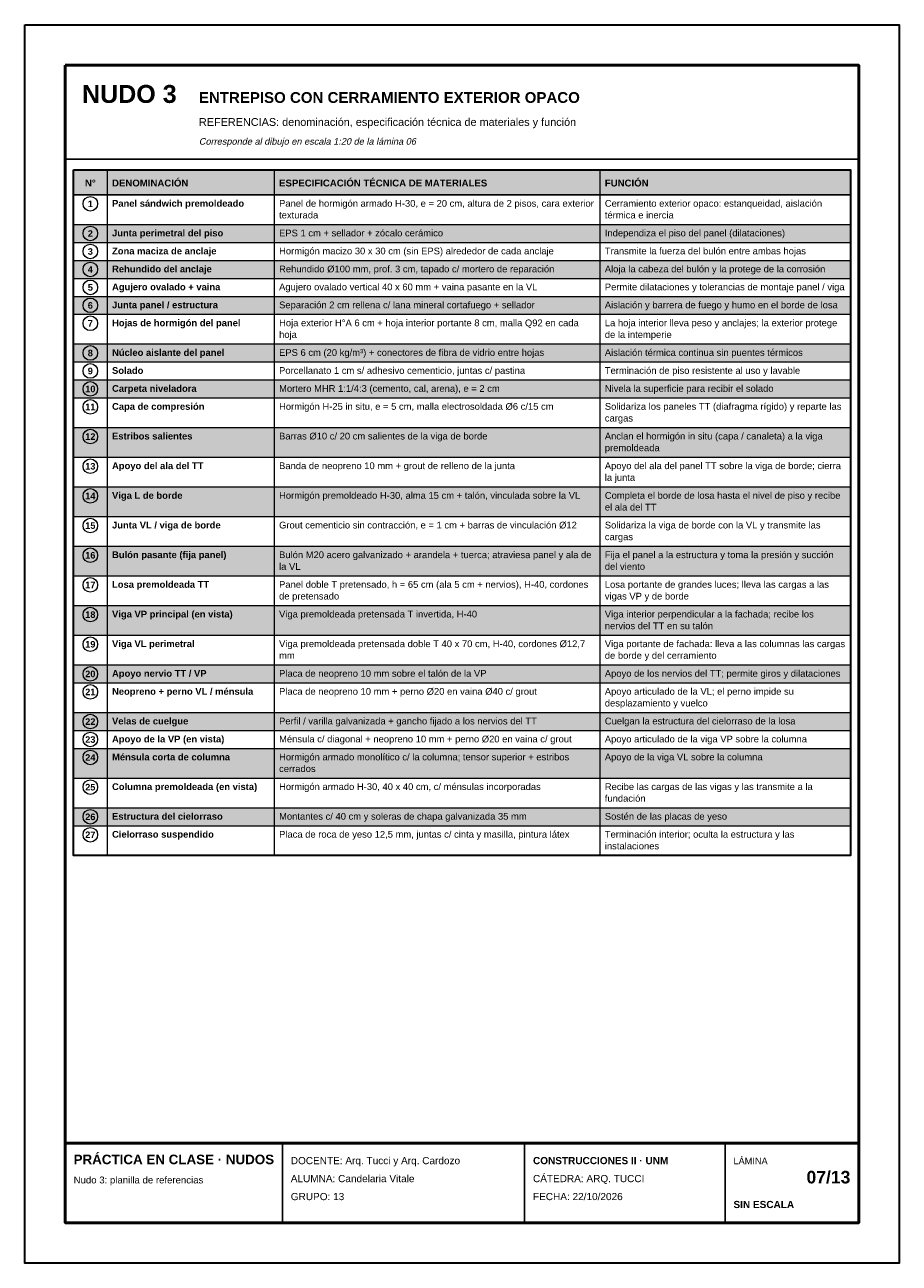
# Model space of a CAD drawing. Header units: millimetres. Extents: x 6 to 4194, y 6 to 5934.
import ezdxf
from ezdxf.enums import TextEntityAlignment as Align

# ---------------------------------------------------------------- set-up
doc = ezdxf.new("R2010")
doc.units = ezdxf.units.MM
doc.header["$LTSCALE"] = 20
for name, color, linetype in [('X-MARCO', 7, 'Continuous'), ('X-ROTULO', 7, 'Continuous'), ('X-TABLA', 7, 'Continuous'), ('X-TEXTOS', 7, 'Continuous')]:
    doc.layers.add(name, color=color, linetype=linetype)
doc.styles.add('ARIAL', font='arial.ttf')
doc.styles.add('ARIAL-B', font='arialbd.ttf')

msp = doc.modelspace()

# ---------------------------------------------------------------- hatches: boundary and pattern name
at = {"layer": 'X-TABLA', "true_color": 0xd9d9d9}
h = msp.add_hatch(color=254, dxfattribs=at)
h.dxf.hatch_style = 1
h.paths.add_polyline_path([(240, 5240), (3960, 5240), (3960, 5120), (240, 5120)])
at = {"layer": 'X-TABLA', "true_color": 0xf2f2f2}
h = msp.add_hatch(color=7, dxfattribs=at)
h.dxf.hatch_style = 1
h.paths.add_polyline_path([(240, 4978), (3960, 4978), (3960, 4892), (240, 4892)])
h = msp.add_hatch(color=7, dxfattribs=at)
h.dxf.hatch_style = 1
h.paths.add_polyline_path([(240, 4806), (3960, 4806), (3960, 4720), (240, 4720)])
h = msp.add_hatch(color=7, dxfattribs=at)
h.dxf.hatch_style = 1
h.paths.add_polyline_path([(240, 4634), (3960, 4634), (3960, 4548), (240, 4548)])
h = msp.add_hatch(color=7, dxfattribs=at)
h.dxf.hatch_style = 1
h.paths.add_polyline_path([(240, 4406), (3960, 4406), (3960, 4320), (240, 4320)])
h = msp.add_hatch(color=7, dxfattribs=at)
h.dxf.hatch_style = 1
h.paths.add_polyline_path([(240, 4234), (3960, 4234), (3960, 4148), (240, 4148)])
h = msp.add_hatch(color=7, dxfattribs=at)
h.dxf.hatch_style = 1
h.paths.add_polyline_path([(240, 4006), (3960, 4006), (3960, 3864), (240, 3864)])
h = msp.add_hatch(color=7, dxfattribs=at)
h.dxf.hatch_style = 1
h.paths.add_polyline_path([(240, 3722), (3960, 3722), (3960, 3580), (240, 3580)])
h = msp.add_hatch(color=7, dxfattribs=at)
h.dxf.hatch_style = 1
h.paths.add_polyline_path([(240, 3438), (3960, 3438), (3960, 3296), (240, 3296)])
h = msp.add_hatch(color=7, dxfattribs=at)
h.dxf.hatch_style = 1
h.paths.add_polyline_path([(240, 3154), (3960, 3154), (3960, 3012), (240, 3012)])
h = msp.add_hatch(color=7, dxfattribs=at)
h.dxf.hatch_style = 1
h.paths.add_polyline_path([(240, 2870), (3960, 2870), (3960, 2784), (240, 2784)])
h = msp.add_hatch(color=7, dxfattribs=at)
h.dxf.hatch_style = 1
h.paths.add_polyline_path([(240, 2642), (3960, 2642), (3960, 2556), (240, 2556)])
h = msp.add_hatch(color=7, dxfattribs=at)
h.dxf.hatch_style = 1
h.paths.add_polyline_path([(240, 2470), (3960, 2470), (3960, 2328), (240, 2328)])
h = msp.add_hatch(color=7, dxfattribs=at)
h.dxf.hatch_style = 1
h.paths.add_polyline_path([(240, 2186), (3960, 2186), (3960, 2100), (240, 2100)])

# ---------------------------------------------------------------- linework, layer by layer
at = {"layer": 'X-MARCO', "lineweight": 30}
msp.add_lwpolyline([(6, 5934), (4194, 5934), (4194, 6), (6, 6)], close=True, dxfattribs=at)
at = {"layer": 'X-MARCO', "lineweight": 50}
msp.add_lwpolyline([(200, 5740), (4000, 5740), (4000, 200), (200, 200)], close=True, dxfattribs=at)
at = {"layer": 'X-ROTULO', "lineweight": 50}
msp.add_lwpolyline([(200, 580), (4000, 580), (4000, 200), (200, 200)], close=True, dxfattribs=at)
at = {"layer": 'X-ROTULO', "lineweight": 25}
for points in [[(1240, 580), (1240, 200)], [(2400, 580), (2400, 200)], [(3360, 580), (3360, 200)]]:
    msp.add_lwpolyline(points, dxfattribs=at)
at = {"layer": 'X-TABLA', "lineweight": 25}
msp.add_lwpolyline([(240, 5240), (3960, 5240), (3960, 5120), (240, 5120)], close=True, dxfattribs=at)
at = {"layer": 'X-TABLA', "lineweight": 30}
msp.add_lwpolyline([(240, 5240), (3960, 5240), (3960, 1958), (240, 1958)], close=True, dxfattribs=at)
at = {"layer": 'X-TABLA', "lineweight": 13}
for points in [[(400, 5240), (400, 1958)], [(1200, 5240), (1200, 1958)], [(2760, 5240), (2760, 1958)], [(240, 4978), (3960, 4978)], [(240, 4892), (3960, 4892)], [(240, 4806), (3960, 4806)], [(240, 4720), (3960, 4720)], [(240, 4634), (3960, 4634)], [(240, 4548), (3960, 4548)], [(240, 4406), (3960, 4406)], [(240, 4320), (3960, 4320)], [(240, 4234), (3960, 4234)], [(240, 4148), (3960, 4148)], [(240, 4006), (3960, 4006)], [(240, 3864), (3960, 3864)], [(240, 3722), (3960, 3722)], [(240, 3580), (3960, 3580)], [(240, 3438), (3960, 3438)], [(240, 3296), (3960, 3296)], [(240, 3154), (3960, 3154)], [(240, 3012), (3960, 3012)], [(240, 2870), (3960, 2870)], [(240, 2784), (3960, 2784)], [(240, 2642), (3960, 2642)], [(240, 2556), (3960, 2556)], [(240, 2470), (3960, 2470)], [(240, 2328), (3960, 2328)], [(240, 2186), (3960, 2186)], [(240, 2100), (3960, 2100)], [(240, 1958), (3960, 1958)]]:
    msp.add_lwpolyline(points, dxfattribs=at)
at = {"layer": 'X-TABLA', "lineweight": 18}
for centre in [(320, 5077), (320, 4935), (320, 4849), (320, 4763), (320, 4677), (320, 4591), (320, 4505), (320, 4363), (320, 4277), (320, 4191), (320, 4105), (320, 3963), (320, 3821), (320, 3679), (320, 3537), (320, 3395), (320, 3253), (320, 3111), (320, 2969), (320, 2827), (320, 2741), (320, 2599), (320, 2513), (320, 2427), (320, 2285), (320, 2143), (320, 2057)]:
    msp.add_circle(centre, 35, dxfattribs=at)
at = {"layer": 'X-TEXTOS', "lineweight": 25}
msp.add_lwpolyline([(200, 5290), (4000, 5290)], dxfattribs=at)

# ---------------------------------------------------------------- texts
at = {"layer": 'X-ROTULO'}
for s, height, style, p in [('PRÁCTICA EN CLASE · NUDOS', 45.824, 'ARIAL-B', (240, 480)), ('DOCENTE: Arq. Tucci y Arq. Cardozo', 34.368, 'ARIAL', (1280, 480)), ('CONSTRUCCIONES II · UNM', 34.368, 'ARIAL-B', (2440, 480)), ('LÁMINA', 31.5, 'ARIAL', (3400, 480)), ('Nudo 3: planilla de referencias', 32.936, 'ARIAL', (240, 388)), ('ALUMNA: Candelaria Vitale', 34.368, 'ARIAL', (1280, 394)), ('CÁTEDRA: ARQ. TUCCI', 34.368, 'ARIAL', (2440, 394)), ('GRUPO: 13', 34.37, 'ARIAL', (1280, 308)), ('FECHA: 22/10/2026', 34.368, 'ARIAL', (2440, 308)), ('SIN ESCALA', 34.37, 'ARIAL-B', (3400, 270))]:
    msp.add_text(s, height=height, dxfattribs=dict(at, style=style)).set_placement(p)
at = {"layer": 'X-ROTULO', "style": 'ARIAL-B'}
msp.add_text('07/13', height=60.14, dxfattribs=at).set_placement((3960, 388), align=Align.RIGHT)
at = {"layer": 'X-TABLA', "style": 'ARIAL-B'}
for s, height, p in [('N°', 32.94, (320, 5160)), ('1', 31.5, (320, 5061)), ('2', 31.5, (320, 4919)), ('3', 31.5, (320, 4833)), ('4', 31.5, (320, 4747)), ('5', 31.5, (320, 4661)), ('6', 31.5, (320, 4575)), ('7', 31.5, (320, 4489)), ('8', 31.5, (320, 4347)), ('9', 31.5, (320, 4261)), ('10', 31.5, (320, 4175)), ('11', 31.5, (320, 4089)), ('12', 31.5, (320, 3947)), ('13', 31.5, (320, 3805)), ('14', 31.5, (320, 3663)), ('15', 31.5, (320, 3521)), ('16', 31.5, (320, 3379)), ('17', 31.5, (320, 3237)), ('18', 31.5, (320, 3095)), ('19', 31.5, (320, 2953)), ('20', 31.5, (320, 2811)), ('21', 31.5, (320, 2725)), ('22', 31.5, (320, 2583)), ('23', 31.5, (320, 2497)), ('24', 31.5, (320, 2411)), ('25', 31.5, (320, 2269)), ('26', 31.5, (320, 2127)), ('27', 31.5, (320, 2041))]:
    msp.add_text(s, height=height, dxfattribs=at).set_placement(p, align=Align.CENTER)
at = {"layer": 'X-TABLA'}
for s, height, style, p in [('DENOMINACIÓN', 32.936, 'ARIAL-B', (424, 5160)), ('ESPECIFICACIÓN TÉCNICA DE MATERIALES', 32.936, 'ARIAL-B', (1224, 5160)), ('FUNCIÓN', 32.94, 'ARIAL-B', (2784, 5160)), ('Panel sándwich premoldeado', 32.22, 'ARIAL-B', (424, 5063)), ('Panel de hormigón armado H-30, e = 20 cm, altura de 2 pisos, cara exterior', 32.22, 'ARIAL', (1224, 5063)), ('Cerramiento exterior opaco: estanqueidad, aislación', 32.22, 'ARIAL', (2784, 5063)), ('texturada', 32.22, 'ARIAL', (1224, 5007)), ('térmica e inercia', 32.22, 'ARIAL', (2784, 5007)), ('Junta perimetral del piso', 32.22, 'ARIAL-B', (424, 4921)), ('EPS 1 cm + sellador + zócalo cerámico', 32.22, 'ARIAL', (1224, 4921)), ('Independiza el piso del panel (dilataciones)', 32.22, 'ARIAL', (2784, 4921)), ('Zona maciza de anclaje', 32.22, 'ARIAL-B', (424, 4835)), ('Hormigón macizo 30 x 30 cm (sin EPS) alrededor de cada anclaje', 32.22, 'ARIAL', (1224, 4835)), ('Transmite la fuerza del bulón entre ambas hojas', 32.22, 'ARIAL', (2784, 4835)), ('Rehundido del anclaje', 32.22, 'ARIAL-B', (424, 4749)), ('Rehundido Ø100 mm, prof. 3 cm, tapado c/ mortero de reparación', 32.22, 'ARIAL', (1224, 4749)), ('Aloja la cabeza del bulón y la protege de la corrosión', 32.22, 'ARIAL', (2784, 4749)), ('Agujero ovalado + vaina', 32.22, 'ARIAL-B', (424, 4663)), ('Agujero ovalado vertical 40 x 60 mm + vaina pasante en la VL', 32.22, 'ARIAL', (1224, 4663)), ('Permite dilataciones y tolerancias de montaje panel / viga', 32.22, 'ARIAL', (2784, 4663)), ('Junta panel / estructura', 32.22, 'ARIAL-B', (424, 4577)), ('Separación 2 cm rellena c/ lana mineral cortafuego + sellador', 32.22, 'ARIAL', (1224, 4577)), ('Aislación y barrera de fuego y humo en el borde de losa', 32.22, 'ARIAL', (2784, 4577)), ('Hojas de hormigón del panel', 32.22, 'ARIAL-B', (424, 4491)), ('Hoja exterior H°A 6 cm + hoja interior portante 8 cm, malla Q92 en cada', 32.22, 'ARIAL', (1224, 4491)), ('La hoja interior lleva peso y anclajes; la exterior protege', 32.22, 'ARIAL', (2784, 4491)), ('hoja', 32.22, 'ARIAL', (1224, 4435)), ('de la intemperie', 32.22, 'ARIAL', (2784, 4435)), ('Núcleo aislante del panel', 32.22, 'ARIAL-B', (424, 4349)), ('EPS 6 cm (20 kg/m³) + conectores de fibra de vidrio entre hojas', 32.22, 'ARIAL', (1224, 4349)), ('Aislación térmica continua sin puentes térmicos', 32.22, 'ARIAL', (2784, 4349)), ('Solado', 32.22, 'ARIAL-B', (424, 4263)), ('Porcellanato 1 cm s/ adhesivo cementicio, juntas c/ pastina', 32.22, 'ARIAL', (1224, 4263)), ('Terminación de piso resistente al uso y lavable', 32.22, 'ARIAL', (2784, 4263)), ('Carpeta niveladora', 32.22, 'ARIAL-B', (424, 4177)), ('Mortero MHR 1:1/4:3 (cemento, cal, arena), e = 2 cm', 32.22, 'ARIAL', (1224, 4177)), ('Nivela la superficie para recibir el solado', 32.22, 'ARIAL', (2784, 4177)), ('Capa de compresión', 32.22, 'ARIAL-B', (424, 4091)), ('Hormigón H-25 in situ, e = 5 cm, malla electrosoldada Ø6 c/15 cm', 32.22, 'ARIAL', (1224, 4091)), ('Solidariza los paneles TT (diafragma rígido) y reparte las', 32.22, 'ARIAL', (2784, 4091)), ('cargas', 32.22, 'ARIAL', (2784, 4035)), ('Estribos salientes', 32.22, 'ARIAL-B', (424, 3949)), ('Barras Ø10 c/ 20 cm salientes de la viga de borde', 32.22, 'ARIAL', (1224, 3949)), ('Anclan el hormigón in situ (capa / canaleta) a la viga', 32.22, 'ARIAL', (2784, 3949)), ('premoldeada', 32.22, 'ARIAL', (2784, 3893)), ('Apoyo del ala del TT', 32.22, 'ARIAL-B', (424, 3807)), ('Banda de neopreno 10 mm + grout de relleno de la junta', 32.22, 'ARIAL', (1224, 3807)), ('Apoyo del ala del panel TT sobre la viga de borde; cierra', 32.22, 'ARIAL', (2784, 3807)), ('la junta', 32.22, 'ARIAL', (2784, 3751)), ('Viga L de borde', 32.22, 'ARIAL-B', (424, 3665)), ('Hormigón premoldeado H-30, alma 15 cm + talón, vinculada sobre la VL', 32.22, 'ARIAL', (1224, 3665)), ('Completa el borde de losa hasta el nivel de piso y recibe', 32.22, 'ARIAL', (2784, 3665)), ('el ala del TT', 32.22, 'ARIAL', (2784, 3609)), ('Junta VL / viga de borde', 32.22, 'ARIAL-B', (424, 3523)), ('Grout cementicio sin contracción, e = 1 cm + barras de vinculación Ø12', 32.22, 'ARIAL', (1224, 3523)), ('Solidariza la viga de borde con la VL y transmite las', 32.22, 'ARIAL', (2784, 3523)), ('cargas', 32.22, 'ARIAL', (2784, 3467)), ('Bulón pasante (fija panel)', 32.22, 'ARIAL-B', (424, 3381)), ('Bulón M20 acero galvanizado + arandela + tuerca; atraviesa panel y ala de', 32.22, 'ARIAL', (1224, 3381)), ('Fija el panel a la estructura y toma la presión y succión', 32.22, 'ARIAL', (2784, 3381)), ('la VL', 32.22, 'ARIAL', (1224, 3325)), ('del viento', 32.22, 'ARIAL', (2784, 3325)), ('Losa premoldeada TT', 32.22, 'ARIAL-B', (424, 3239)), ('Panel doble T pretensado, h = 65 cm (ala 5 cm + nervios), H-40, cordones', 32.22, 'ARIAL', (1224, 3239)), ('Losa portante de grandes luces; lleva las cargas a las', 32.22, 'ARIAL', (2784, 3239)), ('de pretensado', 32.22, 'ARIAL', (1224, 3183)), ('vigas VP y de borde', 32.22, 'ARIAL', (2784, 3183)), ('Viga VP principal (en vista)', 32.22, 'ARIAL-B', (424, 3097)), ('Viga premoldeada pretensada T invertida, H-40', 32.22, 'ARIAL', (1224, 3097)), ('Viga interior perpendicular a la fachada; recibe los', 32.22, 'ARIAL', (2784, 3097)), ('nervios del TT en su talón', 32.22, 'ARIAL', (2784, 3041)), ('Viga VL perimetral', 32.22, 'ARIAL-B', (424, 2955)), ('Viga premoldeada pretensada doble T 40 x 70 cm, H-40, cordones Ø12,7', 32.22, 'ARIAL', (1224, 2955)), ('Viga portante de fachada: lleva a las columnas las cargas', 32.22, 'ARIAL', (2784, 2955)), ('mm', 32.22, 'ARIAL', (1224, 2899)), ('de borde y del cerramiento', 32.22, 'ARIAL', (2784, 2899)), ('Apoyo nervio TT / VP', 32.22, 'ARIAL-B', (424, 2813)), ('Placa de neopreno 10 mm sobre el talón de la VP', 32.22, 'ARIAL', (1224, 2813)), ('Apoyo de los nervios del TT; permite giros y dilataciones', 32.22, 'ARIAL', (2784, 2813)), ('Neopreno + perno VL / ménsula', 32.22, 'ARIAL-B', (424, 2727)), ('Placa de neopreno 10 mm + perno Ø20 en vaina Ø40 c/ grout', 32.22, 'ARIAL', (1224, 2727)), ('Apoyo articulado de la VL; el perno impide su', 32.22, 'ARIAL', (2784, 2727)), ('desplazamiento y vuelco', 32.22, 'ARIAL', (2784, 2671)), ('Velas de cuelgue', 32.22, 'ARIAL-B', (424, 2585)), ('Perfil / varilla galvanizada + gancho fijado a los nervios del TT', 32.22, 'ARIAL', (1224, 2585)), ('Cuelgan la estructura del cielorraso de la losa', 32.22, 'ARIAL', (2784, 2585)), ('Apoyo de la VP (en vista)', 32.22, 'ARIAL-B', (424, 2499)), ('Ménsula c/ diagonal + neopreno 10 mm + perno Ø20 en vaina c/ grout', 32.22, 'ARIAL', (1224, 2499)), ('Apoyo articulado de la viga VP sobre la columna', 32.22, 'ARIAL', (2784, 2499)), ('Ménsula corta de columna', 32.22, 'ARIAL-B', (424, 2413)), ('Hormigón armado monolítico c/ la columna; tensor superior + estribos', 32.22, 'ARIAL', (1224, 2413)), ('Apoyo de la viga VL sobre la columna', 32.22, 'ARIAL', (2784, 2413)), ('cerrados', 32.22, 'ARIAL', (1224, 2357)), ('Columna premoldeada (en vista)', 32.22, 'ARIAL-B', (424, 2271)), ('Hormigón armado H-30, 40 x 40 cm, c/ ménsulas incorporadas', 32.22, 'ARIAL', (1224, 2271)), ('fundación', 32.22, 'ARIAL', (2784, 2215)), ('Recibe las cargas de las vigas y las transmite a la', 32.22, 'ARIAL', (2784, 2271)), ('Estructura del cielorraso', 32.22, 'ARIAL-B', (424, 2129)), ('Montantes c/ 40 cm y soleras de chapa galvanizada 35 mm', 32.22, 'ARIAL', (1224, 2129)), ('Sostén de las placas de yeso', 32.22, 'ARIAL', (2784, 2129)), ('Cielorraso suspendido', 32.22, 'ARIAL-B', (424, 2043)), ('Placa de roca de yeso 12,5 mm, juntas c/ cinta y masilla, pintura látex', 32.22, 'ARIAL', (1224, 2043)), ('Terminación interior; oculta la estructura y las', 32.22, 'ARIAL', (2784, 2043)), ('instalaciones', 32.22, 'ARIAL', (2784, 1987))]:
    msp.add_text(s, height=height, dxfattribs=dict(at, style=style)).set_placement(p)
at = {"layer": 'X-TEXTOS'}
for s, height, style, p in [('NUDO 3', 85.92, 'ARIAL-B', (280, 5560)), ('ENTREPISO CON CERRAMIENTO EXTERIOR OPACO', 51.552, 'ARIAL-B', (840, 5560)), ('REFERENCIAS: denominación, especificación técnica de materiales y función', 37.232, 'ARIAL', (840, 5450))]:
    msp.add_text(s, height=height, dxfattribs=dict(at, style=style)).set_placement(p)
at = {"layer": 'X-TEXTOS', "style": 'ARIAL', "oblique": 12}
msp.add_text('Corresponde al dibujo en escala 1:20 de la lámina 06', height=31.504, dxfattribs=at).set_placement((840, 5360))

doc.saveas('drawing.dxf')
